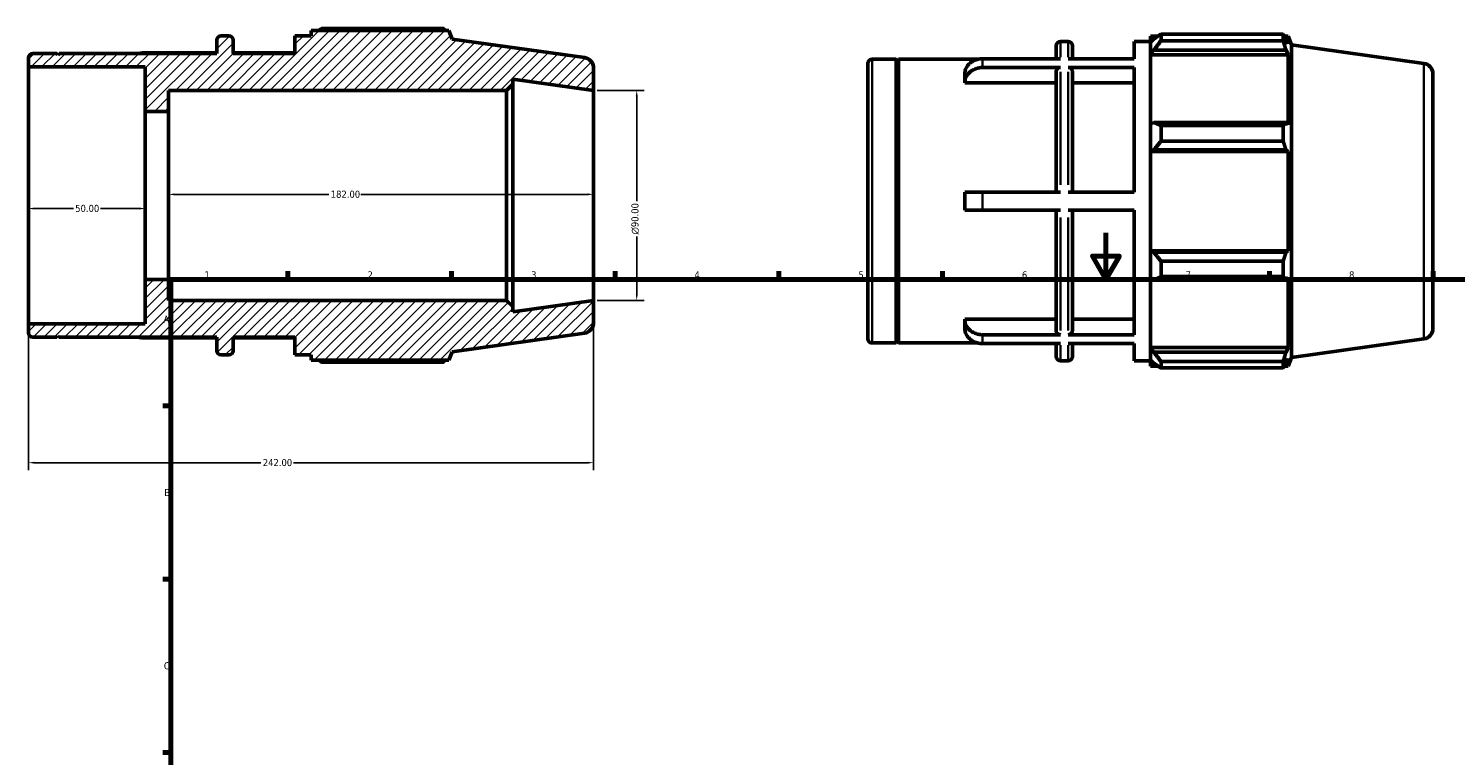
# Model space of a CAD drawing. Header units: millimetres. Extents: x -41 to 927, y -47 to 743.
# Tile 2 of 3: x -41 to 570, y 370 to 682. Entities that reach past the tile are written whole.
import ezdxf

# ---------------------------------------------------------------- set-up
doc = ezdxf.new("R2010")
doc.units = ezdxf.units.MM
for name, color, linetype, lineweight in [('Border (ANSI)', 7, 'Continuous', 70), ('Dimension (ANSI)', 7, 'Continuous', 25), ('Hatch (ANSI)', 7, 'Continuous', 18), ('Visible (ANSI)', 7, 'Continuous', 50), ('Visible Narrow (ANSI)', 7, 'Continuous', 35)]:
    doc.layers.add(name, color=color, linetype=linetype, lineweight=lineweight)
doc.styles.add('Note Text (ANSI)', font='tahoma.ttf')
doc.dimstyles.new('Default - mm (ANSI)', dxfattribs={"dimtxt": 3.048, "dimasz": 2.5, "dimexe": 3.175, "dimexo": 1.6002, "dimgap": 0.8, "dimtad": 0, "dimtoh": 1, "dimrnd": 1e-08, "dimzin": 4, "dimdsep": 46, "dimtxsty": 'Note Text (ANSI)', "dimcen": 0.09, "dimdle": 10, "dimclrd": 256, "dimclre": 256, "dimclrt": 256, "dimadec": 1, "dimazin": 1, "dimtfac": 1, "dimtofl": 0, "dimtmove": 0, "dimatfit": 3, "dimfxl": 1, "dimtolj": 1, "dimtzin": 4, "dimlwd": -1, "dimlwe": -1, "dimarcsym": 0})

# ---------------------------------------------------------------- blocks, each defined once
blk = doc.blocks.new('Borders Default Border')
at = {"layer": 'Border (ANSI)'}
for p, q in [((70.08, 574), (70.08, 577.45)), ((140.17, 574), (140.17, 577.45)), ((210.25, 574), (210.25, 577.45)), ((280.33, 574), (280.33, 577.45)), ((350.42, 574), (350.42, 577.45)), ((490.58, 574), (490.58, 577.45)), ((560.67, 574), (560.67, 577.45)), ((20, 519.75), (16.55, 519.75)), ((20, 445.5), (16.55, 445.5)), ((20, 371.25), (16.55, 371.25))]:
    blk.add_line(p, q, dxfattribs=at)
at = {"layer": 'Border (ANSI)', "flags": 128}
for points in [[(420.5, 594), (420.5, 574), (414.73, 584), (426.27, 584), (420.5, 574)], [(20, 20), (20, 574), (821, 574), (821, 20), (20, 20)]]:
    blk.add_lwpolyline(points, dxfattribs=at)
at = {"layer": 'Border (ANSI)', "char_height": 3.05, "attachment_point": 7, "style": 'Note Text (ANSI)'}
for s, insert in [('1', (34.35, 574.4)), ('2', (104.2, 574.4)), ('3', (174.26, 574.34)), ('4', (244.23, 574.4)), ('5', (314.48, 574.34)), ('6', (384.49, 574.34)), ('7', (454.6, 574.4)), ('8', (524.63, 574.33)), ('A', (16.78, 555.35)), ('B', (17.15, 481.1)), ('C', (16.95, 406.8))]:
    blk.add_mtext(s, dxfattribs=dict(at, insert=insert))
blk = doc.blocks.new('*D7')
at = {"layer": 'Defpoints', "color": 0, "transparency": 16777216}
for p in [(201, 655), (201, 565), (219.51, 565)]:
    blk.add_point(p, dxfattribs=at)
at = {"layer": 'Dimension (ANSI)', "transparency": 16777216}
for p, q in [((202.6, 655), (222.69, 655)), ((219.51, 652.5), (219.51, 607.57)), ((219.51, 567.5), (219.51, 592.43)), ((202.6, 565), (222.69, 565))]:
    blk.add_line(p, q, dxfattribs=at)
for points in [[(219.1, 652.5), (219.93, 652.5), (219.51, 655)], [(219.1, 567.5), (219.93, 567.5), (219.51, 565)]]:
    blk.add_solid(points, dxfattribs=at)
at = {"layer": 'Dimension (ANSI)', "transparency": 16777216, "insert": (217.22, 593.23), "char_height": 3.048, "attachment_point": 1, "rotation": 90, "style": 'Note Text (ANSI)'}
blk.add_mtext('\\A1;\\fAIGDT|b0|i0;\\H3.0480;\\ln\\fTahoma|b0|i0;\\H3.0480;90.00', dxfattribs=at)
blk = doc.blocks.new('*D8')
at = {"layer": 'Defpoints', "color": 0, "transparency": 16777216}
for p in [(201, 565), (-41, 554.96), (-41, 495.43)]:
    blk.add_point(p, dxfattribs=at)
at = {"layer": 'Dimension (ANSI)', "transparency": 16777216}
for p, q in [((201, 563.4), (201, 492.25)), ((-41, 553.36), (-41, 492.25)), ((-38.5, 495.43), (58.54, 495.43)), ((198.5, 495.43), (72.46, 495.43))]:
    blk.add_line(p, q, dxfattribs=at)
for points in [[(-38.5, 495.84), (-38.5, 495.01), (-41, 495.43)], [(198.5, 495.84), (198.5, 495.01), (201, 495.43)]]:
    blk.add_solid(points, dxfattribs=at)
at = {"layer": 'Dimension (ANSI)', "transparency": 16777216, "insert": (59.34, 497.01), "char_height": 3.048, "attachment_point": 1, "style": 'Note Text (ANSI)'}
blk.add_mtext('\\A1;242.00', dxfattribs=at)
blk = doc.blocks.new('*D9')
at = {"layer": 'Defpoints', "color": 0, "transparency": 16777216}
for p in [(19, 610.43), (19, 610), (201, 610)]:
    blk.add_point(p, dxfattribs=at)
at = {"layer": 'Dimension (ANSI)', "transparency": 16777216}
for p, q in [((21.5, 610.43), (87.66, 610.43)), ((198.5, 610.43), (101.34, 610.43))]:
    blk.add_line(p, q, dxfattribs=at)
for points in [[(21.5, 610.84), (21.5, 610.01), (19, 610.43)], [(198.5, 610.84), (198.5, 610.01), (201, 610.43)]]:
    blk.add_solid(points, dxfattribs=at)
at = {"layer": 'Dimension (ANSI)', "transparency": 16777216, "insert": (88.46, 612.02), "char_height": 3.048, "attachment_point": 1, "style": 'Note Text (ANSI)'}
blk.add_mtext('\\A1;182.00', dxfattribs=at)
blk = doc.blocks.new('*D10')
at = {"layer": 'Defpoints', "color": 0, "transparency": 16777216}
for p in [(-41, 610), (9, 610), (9, 604.35)]:
    blk.add_point(p, dxfattribs=at)
at = {"layer": 'Dimension (ANSI)', "transparency": 16777216}
for p, q in [((-38.5, 604.35), (-21.8, 604.35)), ((6.5, 604.35), (-10.2, 604.35))]:
    blk.add_line(p, q, dxfattribs=at)
for points in [[(-38.5, 604.77), (-38.5, 603.93), (-41, 604.35)], [(6.5, 604.77), (6.5, 603.93), (9, 604.35)]]:
    blk.add_solid(points, dxfattribs=at)
at = {"layer": 'Dimension (ANSI)', "transparency": 16777216, "insert": (-21, 605.94), "char_height": 3.048, "attachment_point": 1, "style": 'Note Text (ANSI)'}
blk.add_mtext('\\A1;50.00', dxfattribs=at)

msp = doc.modelspace()

# ---------------------------------------------------------------- hatches: boundary and pattern name
at = {"layer": 'Hatch (ANSI)'}
h = msp.add_hatch(dxfattribs=at)
h.set_pattern_fill('ANSI31', color=256, scale=25.4, style=0)
h.set_pattern_definition([(45, (0, 0), (-2.245064, 2.245064), [])])
edge = h.paths.add_edge_path()
edge.add_ellipse((196.5, 555.4118), major_axis=(0.6263, -4.4562), ratio=1, start_angle=0, end_angle=82)
edge.add_line((201, 555.4118), (201, 565))
edge.add_line((201, 565), (166.4286, 560.1413))
edge.add_line((166.4286, 560.1413), (166.4286, 562.3))
edge.add_line((166.4286, 562.3), (163.7286, 565))
edge.add_line((163.7286, 565), (19, 565))
edge.add_line((19, 565), (19, 574))
edge.add_line((19, 574), (9, 574))
edge.add_line((9, 574), (9, 554.964))
edge.add_line((9, 554.964), (-41, 554.964))
edge.add_line((-41, 554.964), (-41, 551))
edge.add_ellipse((-39.2, 551), major_axis=(-1.8, 0), ratio=1, start_angle=0, end_angle=90)
edge.add_line((-39.2, 549.2), (-28.9, 549.2))
edge.add_line((-28.9, 549.2), (-28.4, 549.7))
edge.add_line((-28.4, 549.7), (-27.9, 549.2))
edge.add_line((-27.9, 549.2), (39.6667, 549.2))
edge.add_line((39.6667, 549.2), (39.6667, 543.4))
edge.add_ellipse((41.4667, 543.4), major_axis=(-1.8, 0), ratio=1, start_angle=0, end_angle=90)
edge.add_line((41.4667, 541.6), (44.781, 541.6))
edge.add_ellipse((44.781, 543.4), major_axis=(0, -1.8), ratio=1, start_angle=0, end_angle=90)
edge.add_line((46.581, 543.4), (46.581, 549.2))
edge.add_line((46.581, 549.2), (73.0857, 549.2))
edge.add_line((73.0857, 549.2), (73.0857, 541.6))
edge.add_line((73.0857, 541.6), (80, 541.6))
edge.add_line((80, 541.6), (80, 539.32))
edge.add_line((80, 539.32), (139.0143, 539.32))
edge.add_line((139.0143, 539.32), (140.5, 542.9973))
edge.add_line((140.5, 542.9973), (197.1263, 550.9556))
edge = h.paths.add_edge_path()
edge.add_ellipse((196.5, 664.5882), major_axis=(4.5, 0), ratio=1, start_angle=0, end_angle=82)
edge.add_line((197.1263, 669.0444), (140.5, 677.0027))
edge.add_line((140.5, 677.0027), (139.0143, 680.68))
edge.add_line((139.0143, 680.68), (80, 680.68))
edge.add_line((80, 680.68), (80, 678.4))
edge.add_line((80, 678.4), (73.0857, 678.4))
edge.add_line((73.0857, 678.4), (73.0857, 670.8))
edge.add_line((73.0857, 670.8), (46.581, 670.8))
edge.add_line((46.581, 670.8), (46.581, 676.6))
edge.add_ellipse((44.781, 676.6), major_axis=(1.8, 0), ratio=1, start_angle=0, end_angle=90)
edge.add_line((44.781, 678.4), (41.4667, 678.4))
edge.add_ellipse((41.4667, 676.6), major_axis=(0, 1.8), ratio=1, start_angle=0, end_angle=90)
edge.add_line((39.6667, 676.6), (39.6667, 670.8))
edge.add_line((39.6667, 670.8), (-27.9, 670.8))
edge.add_line((-27.9, 670.8), (-28.4, 670.3))
edge.add_line((-28.4, 670.3), (-28.9, 670.8))
edge.add_line((-28.9, 670.8), (-39.2, 670.8))
edge.add_ellipse((-39.2, 669), major_axis=(0, 1.8), ratio=1, start_angle=0, end_angle=90)
edge.add_line((-41, 669), (-41, 665.036))
edge.add_line((-41, 665.036), (9, 665.036))
edge.add_line((9, 665.036), (9, 646))
edge.add_line((9, 646), (19, 646))
edge.add_line((19, 646), (19, 655))
edge.add_line((19, 655), (163.7286, 655))
edge.add_line((163.7286, 655), (166.4286, 657.7))
edge.add_line((166.4286, 657.7), (166.4286, 659.8587))
edge.add_line((166.4286, 659.8587), (201, 655))
edge.add_line((201, 655), (201, 664.5882))

# ---------------------------------------------------------------- linework, layer by layer
at = {"layer": 'Visible (ANSI)'}
for p, q in [((139.0143, 680.68), (80, 680.68)), ((80, 680.68), (80, 678.4)), ((136.8649, 681.5105), (84.56, 681.5105)), ((140.5, 677.0027), (139.0143, 680.68)), ((444.0912, 679.0352), (444.0912, 676.287)), ((444.0912, 679.0352), (496.3961, 679.0352)), ((496.3961, 676.287), (496.3961, 679.0352)), ((39.6667, 676.6), (39.6667, 670.8)), ((44.781, 678.4), (41.4667, 678.4)), ((46.581, 670.8), (46.581, 676.6)), ((80, 678.4), (73.0857, 678.4)), ((73.0857, 678.4), (73.0857, 670.8)), ((197.1263, 669.0444), (140.5, 677.0027)), ((399.1979, 668.5693), (399.1979, 674.1246)), ((400.9979, 675.9246), (404.3122, 675.9246)), ((406.1122, 674.1246), (406.1122, 668.5693)), ((432.6169, 668.5693), (432.6169, 675.9246)), ((432.6169, 675.9246), (439.5312, 675.9246)), ((439.5312, 678.2046), (439.5312, 675.6582)), ((439.5312, 678.2046), (442.7666, 678.2046)), ((441.0512, 677.1078), (439.5312, 675.6582)), ((439.5312, 670.8927), (439.5312, 675.6582)), ((496.3961, 676.287), (444.0912, 676.287)), ((496.9312, 678.2046), (498.5455, 678.2046)), ((498.5455, 674.9333), (497.6243, 677.1078)), ((500.0312, 674.5273), (498.5455, 678.2046)), ((498.5455, 674.9333), (498.5455, 678.2046)), ((500.0312, 540.5219), (500.0312, 674.5273)), ((556.6575, 666.569), (500.0312, 674.5273)), ((-41, 669), (-41, 665.036)), ((-28.9, 670.8), (-39.2, 670.8)), ((-28.4, 670.3), (-28.9, 670.8)), ((-27.9, 670.8), (-28.4, 670.3)), ((39.6667, 670.8), (-27.9, 670.8)), ((39.6667, 671.0447), (8.0857, 671.0447)), ((73.0857, 671.0447), (46.581, 671.0447)), ((73.0857, 670.8), (46.581, 670.8)), ((318.5312, 548.5246), (318.5312, 666.5246)), ((320.3312, 668.3246), (330.6312, 668.3246)), ((330.6312, 546.7246), (330.6312, 668.3246)), ((331.1312, 667.8246), (330.6312, 668.3246)), ((331.1312, 667.8246), (331.6312, 668.3246)), ((331.1312, 547.2246), (331.1312, 667.8246)), ((331.6312, 546.7246), (331.6312, 668.3246)), ((331.6312, 668.3246), (365.5656, 668.3246)), ((400.9979, 668.5693), (367.6169, 668.5693)), ((432.6169, 668.5693), (404.3122, 668.5693)), ((439.5312, 670.8927), (441.0512, 672.2409)), ((439.5312, 670.2186), (439.5312, 670.8927)), ((439.5312, 670.2186), (439.5312, 640.5119)), ((439.5312, 670.2186), (498.5455, 670.2186)), ((441.0512, 672.2409), (497.6243, 672.2409)), ((497.6243, 672.2409), (498.5455, 670.2186)), ((498.5455, 640.161), (498.5455, 670.2186)), ((-41, 665.036), (9, 665.036)), ((-41, 554.964), (-41, 665.036)), ((9, 665.036), (9, 646)), ((201, 655), (201, 664.5882)), ((360.0169, 661.976), (360.0169, 658.176)), ((400.9979, 664.7693), (367.6169, 664.7693)), ((399.1979, 611.3246), (399.1979, 663.208)), ((432.6169, 664.7693), (404.3122, 664.7693)), ((406.1122, 663.208), (406.1122, 611.3246)), ((432.6169, 611.3246), (432.6169, 664.7693)), ((560.5312, 662.1128), (560.5312, 552.9364)), ((19, 646), (19, 655)), ((19, 655), (163.7286, 655)), ((163.7286, 655), (166.4286, 657.7)), ((163.7286, 655), (163.7286, 565)), ((166.4286, 657.7), (166.4286, 659.8587)), ((166.4286, 659.8587), (201, 655)), ((166.4286, 562.3), (166.4286, 657.7)), ((201, 565), (201, 655)), ((399.1979, 658.176), (360.0169, 658.176)), ((432.6169, 658.176), (406.1122, 658.176)), ((9, 646), (19, 646)), ((9, 574), (9, 646)), ((19, 574), (19, 646)), ((441.0512, 641.2138), (439.5312, 640.5119)), ((439.5312, 629.007), (439.5312, 640.5119)), ((497.6243, 641.2138), (441.0512, 641.2138)), ((444.0912, 639.8935), (444.0912, 633.2587)), ((444.0912, 639.8935), (496.3961, 639.8935)), ((496.3961, 633.2587), (496.3961, 639.8935)), ((498.5455, 640.161), (497.6243, 641.2138)), ((496.3961, 633.2587), (444.0912, 633.2587)), ((439.5312, 629.007), (441.0512, 629.4641)), ((439.5312, 628.7785), (439.5312, 629.007)), ((439.5312, 628.7785), (439.5312, 586.2707)), ((439.5312, 628.7785), (498.5455, 628.7785)), ((441.0512, 629.4641), (497.6243, 629.4641)), ((497.6243, 629.4641), (498.5455, 628.7785)), ((498.5455, 586.2707), (498.5455, 628.7785)), ((360.0169, 611.3246), (360.0169, 603.7246)), ((400.9979, 611.3246), (367.6169, 611.3246)), ((432.6169, 611.3246), (404.3122, 611.3246)), ((400.9979, 603.7246), (367.6169, 603.7246)), ((399.1979, 551.8413), (399.1979, 603.7246)), ((432.6169, 603.7246), (404.3122, 603.7246)), ((406.1122, 603.7246), (406.1122, 551.8413)), ((432.6169, 550.28), (432.6169, 603.7246)), ((439.5312, 586.0422), (439.5312, 586.2707)), ((439.5312, 586.2707), (498.5455, 586.2707)), ((439.5312, 574.5373), (439.5312, 586.0422)), ((441.0512, 585.5851), (439.5312, 586.0422)), ((497.6243, 585.5851), (441.0512, 585.5851)), ((444.0912, 581.7905), (444.0912, 575.1558)), ((444.0912, 581.7905), (496.3961, 581.7905)), ((496.3961, 575.1558), (496.3961, 581.7905)), ((498.5455, 586.2707), (497.6243, 585.5851)), ((496.3961, 575.1558), (444.0912, 575.1558)), ((497.6243, 573.8354), (498.5455, 574.8882)), ((498.5455, 544.8307), (498.5455, 574.8882)), ((19, 574), (9, 574)), ((9, 574), (9, 554.964)), ((19, 565), (19, 574)), ((439.5312, 574.5373), (441.0512, 573.8354)), ((439.5312, 574.5373), (439.5312, 544.8307)), ((441.0512, 573.8354), (497.6243, 573.8354)), ((163.7286, 565), (19, 565)), ((166.4286, 562.3), (163.7286, 565)), ((201, 565), (166.4286, 560.1413)), ((201, 555.4118), (201, 565)), ((166.4286, 560.1413), (166.4286, 562.3)), ((360.0169, 556.8732), (360.0169, 553.0732)), ((360.0169, 556.8732), (399.1979, 556.8732)), ((406.1122, 556.8732), (432.6169, 556.8732)), ((9, 554.964), (-41, 554.964)), ((-41, 554.964), (-41, 551)), ((140.5, 542.9973), (197.1263, 550.9556)), ((400.9979, 550.28), (367.6169, 550.28)), ((432.6169, 550.28), (404.3122, 550.28)), ((-39.2, 549.2), (-28.9, 549.2)), ((-28.9, 549.2), (-28.4, 549.7)), ((-28.4, 549.7), (-27.9, 549.2)), ((-27.9, 549.2), (39.6667, 549.2)), ((39.6667, 548.9553), (8.0857, 548.9553)), ((39.6667, 549.2), (39.6667, 543.4)), ((46.581, 543.4), (46.581, 549.2)), ((46.581, 549.2), (73.0857, 549.2)), ((73.0857, 548.9553), (46.581, 548.9553)), ((73.0857, 549.2), (73.0857, 541.6)), ((320.3312, 546.7246), (330.6312, 546.7246)), ((331.1312, 547.2246), (330.6312, 546.7246)), ((331.1312, 547.2246), (331.6312, 546.7246)), ((331.6312, 546.7246), (365.5656, 546.7246)), ((400.9979, 546.48), (367.6169, 546.48)), ((399.1979, 540.9246), (399.1979, 546.48)), ((432.6169, 546.48), (404.3122, 546.48)), ((406.1122, 546.48), (406.1122, 540.9246)), ((432.6169, 539.1246), (432.6169, 546.48)), ((439.5312, 544.1566), (439.5312, 544.8307)), ((439.5312, 544.8307), (498.5455, 544.8307)), ((439.5312, 539.3911), (439.5312, 544.1566)), ((441.0512, 542.8083), (439.5312, 544.1566)), ((498.5455, 544.8307), (497.6243, 542.8083)), ((556.6575, 548.4802), (500.0312, 540.5219)), ((41.4667, 541.6), (44.781, 541.6)), ((73.0857, 541.6), (80, 541.6)), ((80, 541.6), (80, 539.32)), ((80, 539.32), (139.0143, 539.32)), ((84.56, 538.4895), (136.8649, 538.4895)), ((139.0143, 539.32), (140.5, 542.9973)), ((400.9979, 539.1246), (404.3122, 539.1246)), ((432.6169, 539.1246), (439.5312, 539.1246)), ((439.5312, 539.3911), (441.0512, 537.9414)), ((439.5312, 539.3911), (439.5312, 536.8446)), ((497.6243, 542.8083), (441.0512, 542.8083)), ((444.0912, 538.7623), (444.0912, 536.0141)), ((444.0912, 538.7623), (496.3961, 538.7623)), ((496.3961, 536.0141), (496.3961, 538.7623)), ((497.6243, 537.9414), (498.5455, 540.1159)), ((500.0312, 540.5219), (498.5455, 536.8446)), ((498.5455, 536.8446), (498.5455, 540.1159)), ((439.5312, 536.8446), (442.7666, 536.8446)), ((496.3961, 536.0141), (444.0912, 536.0141)), ((496.9312, 536.8446), (498.5455, 536.8446))]:
    msp.add_line(p, q, dxfattribs=at)
for centre, radius, start, end in [((41.4667, 676.6), 1.8, 90, 180), ((44.781, 676.6), 1.8, 0, 90), ((400.9979, 674.1246), 1.8, 90, 180), ((404.3122, 674.1246), 1.8, 0, 90), ((-39.2, 669), 1.8, 90, 180), ((196.5, 664.5882), 4.5, 0, 82), ((320.3312, 666.5246), 1.8, 90, 180), ((556.0312, 662.1128), 4.5, 0, 82), ((-39.2, 551), 1.8, 180, 270), ((196.5, 555.4118), 4.5, 278, 0), ((556.0312, 552.9364), 4.5, 278, 0), ((320.3312, 548.5246), 1.8, 180, 270), ((41.4667, 543.4), 1.8, 180, 270), ((44.781, 543.4), 1.8, 270, 0), ((400.9979, 540.9246), 1.8, 180, 270), ((404.3122, 540.9246), 1.8, 270, 0)]:
    msp.add_arc(centre, radius, start, end, dxfattribs=at)
for points, weights in [([(83.2354, 680.68), (83.8866, 681.0916), (84.56, 681.5105)], [1.01040134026, 1.01222772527, 1.01390717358]), ([(137.4, 680.68), (137.137, 681.0916), (136.8649, 681.5105)], [1.00097879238, 1.00056339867, 1]), ([(444.0912, 679.0352), (442.5104, 678.0518), (441.0512, 677.1078)], [1.01390717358, 1.00997374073, 1.0052342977]), ([(496.3961, 679.0352), (497.0348, 678.0518), (497.6243, 677.1078)], [1, 1.00132348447, 1.00183023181]), ([(441.0512, 672.2409), (442.5104, 674.2227), (444.0912, 676.287)], [1.0052342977, 1.00997374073, 1.01390717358]), ([(497.6243, 672.2409), (497.0348, 674.2227), (496.3961, 676.287)], [1.00183023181, 1.00132348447, 1]), ([(444.0912, 639.8935), (442.5104, 640.5671), (441.0512, 641.2138)], [1.01390717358, 1.00997374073, 1.0052342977]), ([(496.3961, 639.8935), (497.0348, 640.5671), (497.6243, 641.2138)], [1, 1.00132348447, 1.00183023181]), ([(441.0512, 629.4641), (442.5104, 631.3227), (444.0912, 633.2587)], [1.0052342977, 1.00997374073, 1.01390717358]), ([(497.6243, 629.4641), (497.0348, 631.3227), (496.3961, 633.2587)], [1.00183023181, 1.00132348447, 1]), ([(444.0912, 581.7905), (442.5104, 583.7266), (441.0512, 585.5851)], [1.01390717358, 1.00997374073, 1.0052342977]), ([(496.3961, 581.7905), (497.0348, 583.7266), (497.6243, 585.5851)], [1, 1.00132348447, 1.00183023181]), ([(441.0512, 573.8354), (442.5104, 574.4821), (444.0912, 575.1558)], [1.0052342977, 1.00997374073, 1.01390717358]), ([(497.6243, 573.8354), (497.0348, 574.4821), (496.3961, 575.1558)], [1.00183023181, 1.00132348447, 1]), ([(84.56, 538.4895), (83.8866, 538.9084), (83.2354, 539.32)], [1.01390717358, 1.01222772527, 1.01040134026]), ([(136.8649, 538.4895), (137.137, 538.9084), (137.4, 539.32)], [1, 1.00056339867, 1.00097879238]), ([(444.0912, 538.7623), (442.5104, 540.8266), (441.0512, 542.8083)], [1.01390717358, 1.00997374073, 1.0052342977]), ([(441.0512, 537.9414), (442.5104, 536.9974), (444.0912, 536.0141)], [1.0052342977, 1.00997374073, 1.01390717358]), ([(496.3961, 538.7623), (497.0348, 540.8266), (497.6243, 542.8083)], [1, 1.00132348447, 1.00183023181]), ([(497.6243, 537.9414), (497.0348, 536.9974), (496.3961, 536.0141)], [1.00183023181, 1.00132348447, 1])]:
    msp.add_rational_spline(points, weights, degree=2, dxfattribs=at)
for points, knots in [([(6.0346, 670.7996), (6.221, 670.845), (6.4116, 670.885), (7.1051, 671.0046), (7.617, 671.0447), (8.0857, 671.0447)], [-0.194539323, -0.194539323, -0.194539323, -0.194539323, -0.140616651, -0.140616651, 0, 0, 0, 0]), ([(367.6169, 668.5693), (367.1482, 668.5693), (366.6363, 668.5292), (365.6338, 668.3563), (365.1432, 668.2236), (364.2769, 667.9125), (363.8214, 667.7055), (362.9711, 667.213), (362.5763, 666.9274), (361.9129, 666.3523), (361.5832, 666.0097), (361.0147, 665.272), (360.7758, 664.8769), (360.4165, 664.125), (360.263, 663.6987), (360.0632, 662.8278), (360.0169, 662.3832), (360.0169, 661.976)], [0, 0, 0, 0, 0.14061665, 0.14061665, 0.2812333, 0.2812333, 0.42196131, 0.42196131, 0.56268932, 0.56268932, 0.70356967, 0.70356967, 0.84445001, 0.84445001, 0.98548924, 0.98548924, 1.12652848, 1.12652848, 1.12652848, 1.12652848]), ([(360.0169, 658.176), (360.0169, 658.5832), (360.0632, 659.0278), (360.263, 659.8987), (360.4165, 660.325), (360.7758, 661.0769), (361.0147, 661.472), (361.5832, 662.2097), (361.9129, 662.5523), (362.5763, 663.1274), (362.9711, 663.413), (363.8214, 663.9055), (364.2769, 664.1125), (365.1432, 664.4236), (365.6338, 664.5563), (366.6363, 664.7292), (367.1482, 664.7693), (367.6169, 664.7693)], [-1.12652848, -1.12652848, -1.12652848, -1.12652848, -0.98548924, -0.98548924, -0.84445001, -0.84445001, -0.70356967, -0.70356967, -0.56268932, -0.56268932, -0.42196131, -0.42196131, -0.2812333, -0.2812333, -0.14061665, -0.14061665, 0, 0, 0, 0]), ([(400.9979, 664.7693), (400.7759, 664.7693), (400.5145, 664.7242), (400.1042, 664.5769), (399.8825, 664.4485), (399.5683, 664.1761), (399.4201, 663.9838), (399.2499, 663.6277), (399.1979, 663.4008), (399.1979, 663.208)], [0, 0, 0, 0, 0.066609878, 0.066609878, 0.133272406, 0.133272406, 0.200000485, 0.200000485, 0.266785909, 0.266785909, 0.266785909, 0.266785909]), ([(406.1122, 663.208), (406.1122, 663.4008), (406.0601, 663.6277), (405.8899, 663.9838), (405.7418, 664.1761), (405.4275, 664.4485), (405.2059, 664.5769), (404.7955, 664.7242), (404.5342, 664.7693), (404.3122, 664.7693)], [-0.266785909, -0.266785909, -0.266785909, -0.266785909, -0.200000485, -0.200000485, -0.133272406, -0.133272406, -0.066609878, -0.066609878, 0, 0, 0, 0]), ([(367.6169, 611.3246), (367.1482, 611.3246), (366.6363, 611.3246), (365.6338, 611.3246), (365.1432, 611.3246), (364.2769, 611.3246), (363.8214, 611.3246), (362.9711, 611.3246), (362.5763, 611.3246), (361.9129, 611.3246), (361.5832, 611.3246), (361.0147, 611.3246), (360.7758, 611.3246), (360.4165, 611.3246), (360.263, 611.3246), (360.0632, 611.3246), (360.0169, 611.3246), (360.0169, 611.3246)], [0, 0, 0, 0, 0.14061665, 0.14061665, 0.2812333, 0.2812333, 0.42196131, 0.42196131, 0.56268932, 0.56268932, 0.70356967, 0.70356967, 0.84445001, 0.84445001, 0.98548924, 0.98548924, 1.12652848, 1.12652848, 1.12652848, 1.12652848]), ([(360.0169, 603.7246), (360.0169, 603.7246), (360.0632, 603.7246), (360.263, 603.7246), (360.4165, 603.7246), (360.7758, 603.7246), (361.0147, 603.7246), (361.5832, 603.7246), (361.9129, 603.7246), (362.5763, 603.7246), (362.9711, 603.7246), (363.8214, 603.7246), (364.2769, 603.7246), (365.1432, 603.7246), (365.6338, 603.7246), (366.6363, 603.7246), (367.1482, 603.7246), (367.6169, 603.7246)], [-1.12652848, -1.12652848, -1.12652848, -1.12652848, -0.98548924, -0.98548924, -0.84445001, -0.84445001, -0.70356967, -0.70356967, -0.56268932, -0.56268932, -0.42196131, -0.42196131, -0.2812333, -0.2812333, -0.14061665, -0.14061665, 0, 0, 0, 0]), ([(367.6169, 550.28), (367.1482, 550.28), (366.6363, 550.3201), (365.6338, 550.4929), (365.1432, 550.6257), (364.2769, 550.9367), (363.8214, 551.1437), (362.9711, 551.6363), (362.5763, 551.9218), (361.9129, 552.4969), (361.5832, 552.8395), (361.0147, 553.5772), (360.7758, 553.9723), (360.4165, 554.7243), (360.263, 555.1505), (360.0632, 556.0214), (360.0169, 556.4661), (360.0169, 556.8732)], [0, 0, 0, 0, 0.14061665, 0.14061665, 0.2812333, 0.2812333, 0.42196131, 0.42196131, 0.56268932, 0.56268932, 0.70356967, 0.70356967, 0.84445001, 0.84445001, 0.98548924, 0.98548924, 1.12652848, 1.12652848, 1.12652848, 1.12652848]), ([(360.0169, 553.0732), (360.0169, 552.6661), (360.0632, 552.2214), (360.263, 551.3505), (360.4165, 550.9243), (360.7758, 550.1723), (361.0147, 549.7772), (361.5832, 549.0395), (361.9129, 548.6969), (362.5763, 548.1218), (362.9711, 547.8363), (363.8214, 547.3437), (364.2769, 547.1367), (365.1432, 546.8257), (365.6338, 546.6929), (366.6363, 546.5201), (367.1482, 546.48), (367.6169, 546.48)], [-1.12652848, -1.12652848, -1.12652848, -1.12652848, -0.98548924, -0.98548924, -0.84445001, -0.84445001, -0.70356967, -0.70356967, -0.56268932, -0.56268932, -0.42196131, -0.42196131, -0.2812333, -0.2812333, -0.14061665, -0.14061665, 0, 0, 0, 0]), ([(399.1979, 551.8413), (399.1979, 551.6485), (399.2499, 551.4216), (399.4201, 551.0655), (399.5683, 550.8732), (399.8825, 550.6008), (400.1042, 550.4724), (400.5145, 550.325), (400.7759, 550.28), (400.9979, 550.28)], [-0.266785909, -0.266785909, -0.266785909, -0.266785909, -0.200000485, -0.200000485, -0.133272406, -0.133272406, -0.066609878, -0.066609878, 0, 0, 0, 0]), ([(404.3122, 550.28), (404.5342, 550.28), (404.7955, 550.325), (405.2059, 550.4724), (405.4275, 550.6008), (405.7418, 550.8732), (405.8899, 551.0655), (406.0601, 551.4216), (406.1122, 551.6485), (406.1122, 551.8413)], [0, 0, 0, 0, 0.066609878, 0.066609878, 0.133272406, 0.133272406, 0.200000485, 0.200000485, 0.266785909, 0.266785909, 0.266785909, 0.266785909]), ([(8.0857, 548.9553), (7.617, 548.9553), (7.1051, 548.9954), (6.4116, 549.115), (6.221, 549.155), (6.0346, 549.2004)], [0, 0, 0, 0, 0.140616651, 0.140616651, 0.194539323, 0.194539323, 0.194539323, 0.194539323])]:
    msp.add_open_spline(points, degree=3, knots=knots, dxfattribs=at)
at = {"layer": 'Visible Narrow (ANSI)'}
for p, q in [((400.9979, 675.9059), (400.9979, 669.2746)), ((404.3122, 669.2746), (404.3122, 675.9059)), ((320.3312, 667.5761), (320.3312, 547.4732)), ((367.6169, 668.3968), (367.6169, 664.9765)), ((400.9979, 662.9551), (400.9979, 614.5156)), ((404.3122, 614.5156), (404.3122, 662.9551)), ((556.6575, 549.2071), (556.6575, 665.8421)), ((367.6169, 610.945), (367.6169, 604.1043)), ((400.9979, 600.5337), (400.9979, 552.0942)), ((404.3122, 552.0942), (404.3122, 600.5337)), ((367.6169, 550.0728), (367.6169, 546.6524)), ((400.9979, 545.7747), (400.9979, 539.1434)), ((404.3122, 539.1434), (404.3122, 545.7747))]:
    msp.add_line(p, q, dxfattribs=at)

# ---------------------------------------------------------------- block references
msp.add_blockref('Borders Default Border', (0, 0))

# ---------------------------------------------------------------- dimensions: what is measured, and where the dimension line sits
at = {"layer": 'Dimension (ANSI)'}
dim = msp.add_linear_dim(base=(219.514, 565), p1=(201, 655), p2=(201, 565), angle=90, text='\\fAIGDT|b0|i0;\\H3.0480;\\ln\\fTahoma|b0|i0;\\H3.0480;<>', dimstyle='Default - mm (ANSI)', override={"dimtoh": 0, "dimdec": 2, "dimtp": 0, "dimtm": 0, "dimtdec": 2, "dimatfit": 1}, dxfattribs=at)
dim.commit()
dim.dimension.update_dxf_attribs({"geometry": '*D7', "text_midpoint": (219.514, 600), "dimtype": 160})
for base, p1, p2, override, picture, middle in [((19, 610.4255), (201, 610), (19, 610), {"dimtoh": 0, "dimdec": 2, "dimse1": 1, "dimse2": 1, "dimtp": 0, "dimtm": 0, "dimtdec": 2, "dimatfit": 1}, '*D9', (94.5, 610.4255)), ((9, 604.3501), (-41, 610), (9, 610), {"dimtoh": 0, "dimdec": 2, "dimse1": 1, "dimse2": 1, "dimtp": 0, "dimtm": 0, "dimtdec": 2, "dimatfit": 1}, '*D10', (-16, 604.3501)), ((-41, 495.4263), (201, 565), (-41, 554.964), {"dimtoh": 0, "dimdec": 2, "dimtp": 0, "dimtm": 0, "dimtdec": 2, "dimatfit": 1}, '*D8', (65.5, 495.4263))]:
    dim = msp.add_linear_dim(base=base, p1=p1, p2=p2, angle=180, dimstyle='Default - mm (ANSI)', override=override, dxfattribs=at)
    dim.commit()
    dim.dimension.update_dxf_attribs({"geometry": picture, "text_midpoint": middle, "dimtype": 160})

doc.saveas('drawing.dxf')
